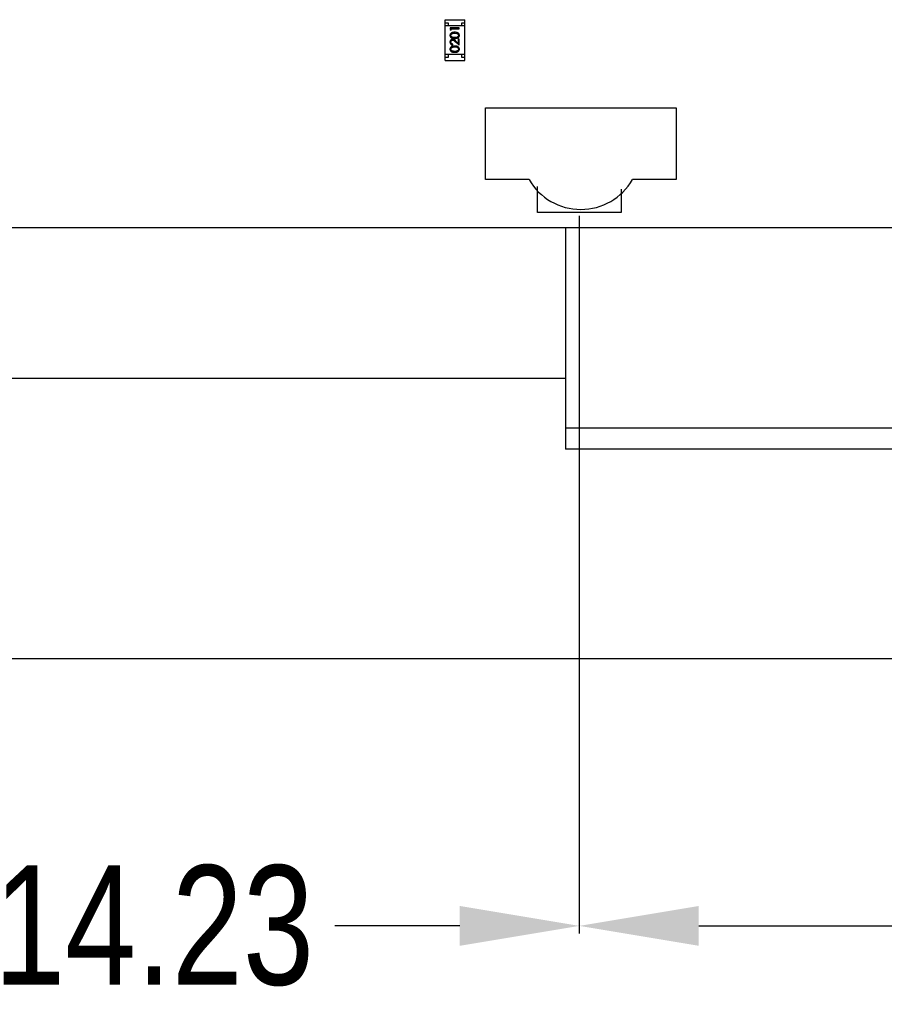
# Model space of a CAD drawing. Header units: inches. Extents: x 246 to 500, y -220 to -17.
# Tile 21 of 118: x 438 to 453, y -180 to -163. Entities that reach past the tile are written whole.
import ezdxf

# ---------------------------------------------------------------- set-up
doc = ezdxf.new("R2010")
doc.units = ezdxf.units.IN
doc.header["$LTSCALE"] = 1.21
doc.header["$MEASUREMENT"] = 0
doc.header["$PDMODE"] = 3
doc.header["$PDSIZE"] = 0.3125
doc.layers.get('0').update_dxf_attribs({"linetype": 'CONTINUOUS'})
doc.layers.get('Defpoints').update_dxf_attribs({"linetype": 'CONTINUOUS'})
doc.layers.add('DIM', color=3, linetype='CONTINUOUS')
doc.styles.get("Standard").update_dxf_attribs({"font": 'txt', "width": 0.8})
doc.dimstyles.get("Standard").update_dxf_attribs({"dimtxt": 0.15625, "dimasz": 0.1875, "dimexe": 0.125, "dimexo": 0.0625, "dimgap": 0.09, "dimtad": 0, "dimtih": 1, "dimtoh": 1, "dimzin": 4, "dimdsep": 46, "dimtxsty": 'Standard', "dimblk": '_FILLED', "dimblk1": '_FILLED', "dimblk2": '_FILLED', "dimcen": 0.09, "dimazin": 1, "dimtp": 0.01, "dimtm": 0.01, "dimtfac": 1, "dimtofl": 0, "dimtmove": 0, "dimatfit": 3, "dimldrblk": '_FILLED', "dimfxl": 1, "dimtolj": 1, "dimtzin": 4, "dimarcsym": 0})

# ---------------------------------------------------------------- blocks, each defined once
blk = doc.blocks.new('_FILLED')
at = {"color": 0, "linetype": 'ByBlock'}
blk.add_solid([(0, 0), (-1, 0.1667), (-1, -0.1667)], dxfattribs=at)
blk = doc.blocks.new('*D62')
at = {"layer": 'Defpoints', "color": 0}
for p in [(447.669, -166.607), (467.669, -166.607), (447.669, -178.55)]:
    blk.add_point(p, dxfattribs=at)
at = {"layer": 'DIM', "color": 0, "lineweight": -2}
for p, q in [((447.669, -166.669), (447.669, -178.675)), ((467.669, -166.669), (467.669, -178.675)), ((449.669, -178.55), (454.779, -178.55)), ((465.669, -178.55), (460.559, -178.55))]:
    blk.add_line(p, q, dxfattribs=at)
at = {"layer": 'DIM', "color": 0, "lineweight": -2, "xscale": 2, "yscale": 2, "zscale": 2, "rotation": 180}
blk.add_blockref('_FILLED', (447.669, -178.55), dxfattribs=at)
at = {"layer": 'DIM', "color": 0, "lineweight": -2, "xscale": 2, "yscale": 2, "zscale": 2}
blk.add_blockref('_FILLED', (467.669, -178.55), dxfattribs=at)
at = {"layer": 'DIM', "color": 0, "insert": (457.669, -178.55), "char_height": 2, "attachment_point": 5}
blk.add_mtext('\\A1;20.00', dxfattribs=at)
blk = doc.blocks.new('*D63')
at = {"layer": 'Defpoints', "color": 0}
for p in [(433.44, -163.856), (447.669, -166.859), (433.44, -178.55)]:
    blk.add_point(p, dxfattribs=at)
at = {"layer": 'DIM', "color": 0, "lineweight": -2}
for p, q in [((433.44, -163.919), (433.44, -178.675)), ((447.669, -166.922), (447.669, -178.675)), ((435.44, -178.55), (437.531, -178.55)), ((445.669, -178.55), (443.578, -178.55))]:
    blk.add_line(p, q, dxfattribs=at)
at = {"layer": 'DIM', "color": 0, "lineweight": -2, "xscale": 2, "yscale": 2, "zscale": 2, "rotation": 180}
blk.add_blockref('_FILLED', (433.44, -178.55), dxfattribs=at)
at = {"layer": 'DIM', "color": 0, "lineweight": -2, "xscale": 2, "yscale": 2, "zscale": 2}
blk.add_blockref('_FILLED', (447.669, -178.55), dxfattribs=at)
at = {"layer": 'DIM', "color": 0, "insert": (440.554, -178.55), "char_height": 2, "attachment_point": 5}
blk.add_mtext('\\A1;14.23', dxfattribs=at)

msp = doc.modelspace()

# ---------------------------------------------------------------- linework, layer by layer
at = {"color": 7, "linetype": 'Continuous'}
for p, q in [((445.425, -163.384), (445.755, -163.384)), ((445.425, -164.064), (445.425, -163.384)), ((445.425, -163.434), (445.475, -163.434)), ((445.475, -163.434), (445.475, -163.484)), ((445.705, -163.434), (445.755, -163.434)), ((445.705, -163.484), (445.705, -163.434)), ((445.755, -164.064), (445.755, -163.384)), ((445.755, -163.484), (445.425, -163.484)), ((445.66, -163.522), (445.51, -163.522)), ((445.51, -163.522), (445.51, -163.55)), ((445.51, -163.55), (445.525, -163.558)), ((445.525, -163.535), (445.66, -163.535)), ((445.525, -163.558), (445.525, -163.535)), ((445.585, -163.608), (445.623, -163.614)), ((445.66, -163.535), (445.66, -163.522)), ((445.556, -163.807), (445.556, -163.793)), ((445.598, -163.754), (445.66, -163.812)), ((445.644, -163.78), (445.604, -163.743)), ((445.66, -163.71), (445.644, -163.71)), ((445.644, -163.71), (445.644, -163.78)), ((445.66, -163.812), (445.66, -163.71)), ((445.755, -163.964), (445.425, -163.964)), ((445.475, -163.964), (445.475, -164.014)), ((445.585, -163.839), (445.623, -163.845)), ((445.705, -164.014), (445.705, -163.964)), ((445.475, -164.014), (445.425, -164.014)), ((445.425, -164.064), (445.755, -164.064)), ((445.755, -164.014), (445.705, -164.014)), ((446.099, -164.859), (449.29, -164.859)), ((446.099, -166.059), (446.099, -164.859)), ((449.29, -164.859), (449.29, -166.059)), ((446.829, -166.059), (446.099, -166.059)), ((449.29, -166.059), (448.561, -166.059)), ((446.969, -166.609), (446.969, -166.177)), ((448.369, -166.219), (448.369, -166.609)), ((448.369, -166.609), (446.969, -166.609)), ((431.44, -166.859), (453.22, -166.862)), ((447.44, -166.861), (447.44, -170.569)), ((447.44, -169.389), (434.51, -169.389)), ((467.94, -170.219), (447.44, -170.219)), ((467.94, -170.569), (447.44, -170.569)), ((482.19, -174.079), (433.19, -174.079))]:
    msp.add_line(p, q, dxfattribs=at)
msp.add_arc((447.695, -165.559), 1, 210, 330, dxfattribs=at)
for points, knots in [([(445.585, -163.595), (445.583, -163.595), (445.578, -163.595), (445.572, -163.595), (445.565, -163.596), (445.56, -163.597), (445.554, -163.598), (445.549, -163.599), (445.544, -163.6), (445.54, -163.602), (445.536, -163.604), (445.532, -163.605), (445.528, -163.608), (445.525, -163.61), (445.522, -163.612), (445.519, -163.615), (445.517, -163.618), (445.514, -163.62), (445.512, -163.623), (445.511, -163.626), (445.509, -163.63), (445.508, -163.633), (445.507, -163.636), (445.506, -163.64), (445.506, -163.643), (445.506, -163.646), (445.506, -163.647)], [0, 0, 0, 0, 0.065278, 0.127205, 0.186168, 0.241675, 0.294115, 0.343609, 0.390387, 0.434463, 0.476646, 0.517002, 0.555936, 0.593716, 0.630057, 0.665601, 0.700745, 0.734917, 0.768681, 0.802087, 0.834849, 0.867433, 0.900138, 0.932806, 0.966212, 1, 1, 1, 1]), ([(445.521, -163.646), (445.521, -163.645), (445.522, -163.641), (445.523, -163.637), (445.525, -163.632), (445.527, -163.628), (445.53, -163.625), (445.532, -163.623), (445.534, -163.621), (445.536, -163.619), (445.539, -163.618), (445.542, -163.616), (445.545, -163.615), (445.549, -163.613), (445.552, -163.612), (445.556, -163.611), (445.56, -163.61), (445.565, -163.61), (445.569, -163.609), (445.574, -163.609), (445.58, -163.609), (445.583, -163.608), (445.585, -163.608)], [0, 0, 0, 0, 0.059689, 0.119507, 0.181075, 0.246162, 0.279894, 0.314468, 0.350403, 0.387474, 0.426147, 0.466624, 0.508745, 0.553328, 0.600058, 0.649177, 0.700552, 0.754894, 0.811825, 0.871514, 0.934319, 1, 1, 1, 1]), ([(445.664, -163.647), (445.664, -163.646), (445.664, -163.643), (445.663, -163.64), (445.663, -163.636), (445.662, -163.633), (445.66, -163.63), (445.659, -163.626), (445.657, -163.623), (445.655, -163.62), (445.653, -163.617), (445.65, -163.615), (445.648, -163.612), (445.645, -163.61), (445.641, -163.607), (445.638, -163.605), (445.634, -163.603), (445.63, -163.602), (445.625, -163.6), (445.621, -163.599), (445.616, -163.598), (445.61, -163.597), (445.604, -163.596), (445.598, -163.595), (445.592, -163.595), (445.587, -163.595), (445.585, -163.595)], [0, 0, 0, 0, 0.033824, 0.067298, 0.10028, 0.133019, 0.165736, 0.198792, 0.232372, 0.266409, 0.301016, 0.336196, 0.371972, 0.408574, 0.446394, 0.485225, 0.525372, 0.567224, 0.611081, 0.65775, 0.70702, 0.759235, 0.814484, 0.873227, 0.934937, 1, 1, 1, 1]), ([(445.623, -163.614), (445.624, -163.615), (445.626, -163.615), (445.629, -163.617), (445.631, -163.618), (445.634, -163.62), (445.636, -163.621), (445.638, -163.623), (445.64, -163.625), (445.642, -163.628), (445.645, -163.632), (445.647, -163.636), (445.648, -163.641), (445.648, -163.645), (445.648, -163.646)], [0, 0, 0, 0, 0.075949, 0.148549, 0.218996, 0.286119, 0.351826, 0.416074, 0.478265, 0.540325, 0.660405, 0.774606, 0.887187, 1, 1, 1, 1]), ([(445.506, -163.647), (445.506, -163.648), (445.506, -163.65), (445.506, -163.654), (445.507, -163.657), (445.508, -163.66), (445.509, -163.664), (445.511, -163.667), (445.512, -163.67), (445.514, -163.673), (445.517, -163.676), (445.519, -163.678), (445.522, -163.681), (445.525, -163.683), (445.528, -163.685), (445.531, -163.687), (445.535, -163.689), (445.539, -163.691), (445.543, -163.692), (445.548, -163.693), (445.553, -163.695), (445.559, -163.695), (445.565, -163.696), (445.571, -163.697), (445.578, -163.697), (445.583, -163.697), (445.585, -163.697)], [0, 0, 0, 0, 0.033742, 0.066533, 0.099153, 0.13154, 0.164087, 0.196563, 0.229707, 0.263315, 0.297504, 0.331686, 0.366482, 0.4021, 0.438958, 0.476748, 0.515985, 0.556589, 0.599519, 0.645765, 0.695487, 0.748721, 0.805687, 0.866754, 0.931405, 1, 1, 1, 1]), ([(445.551, -163.712), (445.549, -163.712), (445.546, -163.712), (445.542, -163.713), (445.538, -163.714), (445.534, -163.715), (445.53, -163.717), (445.526, -163.719), (445.523, -163.722), (445.519, -163.725), (445.516, -163.728), (445.513, -163.732), (445.511, -163.735), (445.509, -163.739), (445.508, -163.744), (445.507, -163.748), (445.506, -163.753), (445.506, -163.756), (445.506, -163.758)], [0, 0, 0, 0, 0.06271, 0.123347, 0.183401, 0.242828, 0.302097, 0.36242, 0.423725, 0.487032, 0.550491, 0.612709, 0.674265, 0.73617, 0.799211, 0.863483, 0.930525, 1, 1, 1, 1]), ([(445.506, -163.758), (445.506, -163.759), (445.506, -163.763), (445.507, -163.767), (445.508, -163.772), (445.509, -163.776), (445.511, -163.781), (445.514, -163.785), (445.517, -163.789), (445.52, -163.792), (445.524, -163.795), (445.528, -163.798), (445.532, -163.801), (445.536, -163.803), (445.541, -163.804), (445.546, -163.805), (445.551, -163.806), (445.554, -163.806), (445.556, -163.807)], [0, 0, 0, 0, 0.06445, 0.126725, 0.187421, 0.247417, 0.306749, 0.366595, 0.427749, 0.490235, 0.553031, 0.614805, 0.676505, 0.738096, 0.801021, 0.864897, 0.931209, 1, 1, 1, 1]), ([(445.585, -163.683), (445.583, -163.683), (445.579, -163.683), (445.573, -163.683), (445.568, -163.683), (445.563, -163.682), (445.559, -163.682), (445.554, -163.681), (445.551, -163.68), (445.547, -163.679), (445.544, -163.678), (445.541, -163.676), (445.539, -163.675), (445.536, -163.673), (445.534, -163.671), (445.532, -163.67), (445.53, -163.667), (445.527, -163.665), (445.525, -163.661), (445.523, -163.656), (445.522, -163.651), (445.521, -163.648), (445.521, -163.646)], [0, 0, 0, 0, 0.073302, 0.142286, 0.206253, 0.266017, 0.321612, 0.372532, 0.419497, 0.462398, 0.502825, 0.541489, 0.579034, 0.615143, 0.650298, 0.684912, 0.718701, 0.752189, 0.817245, 0.879117, 0.939613, 1, 1, 1, 1]), ([(445.521, -163.758), (445.521, -163.757), (445.521, -163.755), (445.522, -163.752), (445.523, -163.749), (445.524, -163.746), (445.525, -163.743), (445.526, -163.74), (445.528, -163.738), (445.53, -163.735), (445.533, -163.733), (445.535, -163.731), (445.538, -163.729), (445.54, -163.728), (445.543, -163.727), (445.546, -163.726), (445.549, -163.726), (445.551, -163.726), (445.552, -163.726)], [0, 0, 0, 0, 0.068027, 0.133505, 0.19695, 0.26027, 0.322741, 0.384982, 0.448465, 0.513424, 0.578224, 0.640011, 0.700094, 0.760067, 0.819012, 0.877878, 0.938035, 1, 1, 1, 1]), ([(445.556, -163.793), (445.555, -163.793), (445.552, -163.793), (445.548, -163.792), (445.545, -163.791), (445.541, -163.79), (445.538, -163.788), (445.535, -163.787), (445.533, -163.785), (445.53, -163.782), (445.528, -163.78), (445.526, -163.777), (445.525, -163.774), (445.524, -163.771), (445.523, -163.768), (445.522, -163.765), (445.521, -163.762), (445.521, -163.759), (445.521, -163.758)], [0, 0, 0, 0, 0.073648, 0.143686, 0.210962, 0.275557, 0.338064, 0.399311, 0.4594, 0.51934, 0.579024, 0.637809, 0.695959, 0.754122, 0.813113, 0.873453, 0.935561, 1, 1, 1, 1]), ([(445.604, -163.743), (445.603, -163.741), (445.6, -163.738), (445.596, -163.734), (445.591, -163.731), (445.588, -163.728), (445.584, -163.725), (445.581, -163.722), (445.577, -163.72), (445.574, -163.718), (445.569, -163.716), (445.563, -163.714), (445.557, -163.713), (445.553, -163.712), (445.551, -163.712)], [0, 0, 0, 0, 0.09953, 0.192079, 0.277712, 0.357454, 0.429648, 0.495771, 0.555538, 0.608657, 0.707578, 0.804328, 0.901298, 1, 1, 1, 1]), ([(445.552, -163.726), (445.553, -163.726), (445.557, -163.726), (445.561, -163.727), (445.566, -163.729), (445.57, -163.731), (445.573, -163.733), (445.576, -163.735), (445.579, -163.737), (445.582, -163.74), (445.585, -163.743), (445.589, -163.746), (445.593, -163.75), (445.596, -163.753), (445.598, -163.754)], [0, 0, 0, 0, 0.088014, 0.174976, 0.2638, 0.355443, 0.406413, 0.465519, 0.533076, 0.609353, 0.693899, 0.787171, 0.889197, 1, 1, 1, 1]), ([(445.648, -163.646), (445.648, -163.648), (445.648, -163.651), (445.647, -163.656), (445.645, -163.661), (445.642, -163.665), (445.64, -163.667), (445.638, -163.67), (445.636, -163.671), (445.634, -163.673), (445.631, -163.675), (445.628, -163.676), (445.626, -163.678), (445.622, -163.679), (445.619, -163.68), (445.615, -163.681), (445.611, -163.682), (445.607, -163.682), (445.602, -163.683), (445.596, -163.683), (445.591, -163.683), (445.587, -163.683), (445.585, -163.683)], [0, 0, 0, 0, 0.060034, 0.120278, 0.182348, 0.247919, 0.281641, 0.315701, 0.350322, 0.385703, 0.421819, 0.459196, 0.497866, 0.538301, 0.58121, 0.628183, 0.679403, 0.734699, 0.794074, 0.858416, 0.927049, 1, 1, 1, 1]), ([(445.585, -163.697), (445.587, -163.697), (445.592, -163.697), (445.599, -163.697), (445.605, -163.696), (445.611, -163.695), (445.617, -163.694), (445.622, -163.693), (445.626, -163.692), (445.631, -163.691), (445.635, -163.689), (445.638, -163.687), (445.642, -163.685), (445.645, -163.683), (445.648, -163.68), (445.651, -163.678), (445.653, -163.675), (445.655, -163.673), (445.657, -163.67), (445.659, -163.667), (445.661, -163.664), (445.662, -163.66), (445.663, -163.657), (445.663, -163.654), (445.664, -163.65), (445.664, -163.648), (445.664, -163.647)], [0, 0, 0, 0, 0.068113, 0.132564, 0.193427, 0.250218, 0.303569, 0.353576, 0.400235, 0.443586, 0.484619, 0.524292, 0.56238, 0.599049, 0.63494, 0.669782, 0.704009, 0.737842, 0.771098, 0.803896, 0.836415, 0.868639, 0.900715, 0.933378, 0.966213, 1, 1, 1, 1]), ([(445.585, -163.826), (445.583, -163.826), (445.578, -163.826), (445.572, -163.826), (445.565, -163.827), (445.56, -163.827), (445.554, -163.828), (445.549, -163.83), (445.544, -163.831), (445.54, -163.833), (445.536, -163.834), (445.532, -163.836), (445.528, -163.838), (445.525, -163.841), (445.522, -163.843), (445.519, -163.846), (445.517, -163.848), (445.514, -163.851), (445.512, -163.854), (445.511, -163.857), (445.509, -163.86), (445.508, -163.864), (445.507, -163.867), (445.506, -163.87), (445.506, -163.874), (445.506, -163.876), (445.506, -163.878)], [0, 0, 0, 0, 0.065278, 0.127205, 0.186168, 0.241675, 0.294115, 0.343609, 0.390387, 0.434463, 0.476646, 0.517002, 0.555936, 0.593716, 0.630057, 0.665601, 0.700745, 0.734917, 0.768681, 0.802087, 0.834849, 0.867433, 0.900138, 0.932806, 0.966212, 1, 1, 1, 1]), ([(445.506, -163.878), (445.506, -163.879), (445.506, -163.881), (445.506, -163.884), (445.507, -163.888), (445.508, -163.891), (445.509, -163.894), (445.511, -163.897), (445.512, -163.901), (445.514, -163.903), (445.517, -163.906), (445.519, -163.909), (445.522, -163.911), (445.525, -163.914), (445.528, -163.916), (445.531, -163.918), (445.535, -163.92), (445.539, -163.921), (445.543, -163.923), (445.548, -163.924), (445.553, -163.925), (445.559, -163.926), (445.565, -163.927), (445.571, -163.927), (445.578, -163.928), (445.583, -163.928), (445.585, -163.928)], [0, 0, 0, 0, 0.033742, 0.066533, 0.099153, 0.13154, 0.164087, 0.196563, 0.229707, 0.263315, 0.297504, 0.331686, 0.366482, 0.4021, 0.438958, 0.476748, 0.515985, 0.556589, 0.599519, 0.645765, 0.695487, 0.748721, 0.805687, 0.866754, 0.931405, 1, 1, 1, 1]), ([(445.521, -163.877), (445.521, -163.875), (445.522, -163.872), (445.523, -163.867), (445.525, -163.863), (445.527, -163.859), (445.53, -163.856), (445.532, -163.854), (445.534, -163.852), (445.536, -163.85), (445.539, -163.849), (445.542, -163.847), (445.545, -163.846), (445.549, -163.844), (445.552, -163.843), (445.556, -163.842), (445.56, -163.841), (445.565, -163.84), (445.569, -163.84), (445.574, -163.839), (445.58, -163.839), (445.583, -163.839), (445.585, -163.839)], [0, 0, 0, 0, 0.059689, 0.119507, 0.181075, 0.246162, 0.279894, 0.314468, 0.350403, 0.387474, 0.426147, 0.466624, 0.508745, 0.553328, 0.600058, 0.649177, 0.700552, 0.754894, 0.811825, 0.871514, 0.934319, 1, 1, 1, 1]), ([(445.585, -163.914), (445.583, -163.914), (445.579, -163.914), (445.573, -163.914), (445.568, -163.914), (445.563, -163.913), (445.559, -163.912), (445.554, -163.912), (445.551, -163.911), (445.547, -163.91), (445.544, -163.908), (445.541, -163.907), (445.539, -163.906), (445.536, -163.904), (445.534, -163.902), (445.532, -163.9), (445.53, -163.898), (445.527, -163.895), (445.525, -163.892), (445.523, -163.887), (445.522, -163.882), (445.521, -163.879), (445.521, -163.877)], [0, 0, 0, 0, 0.073302, 0.142286, 0.206253, 0.266017, 0.321612, 0.372532, 0.419497, 0.462398, 0.502825, 0.541489, 0.579034, 0.615143, 0.650298, 0.684912, 0.718701, 0.752189, 0.817245, 0.879117, 0.939613, 1, 1, 1, 1]), ([(445.664, -163.878), (445.664, -163.876), (445.664, -163.874), (445.663, -163.87), (445.663, -163.867), (445.662, -163.864), (445.66, -163.86), (445.659, -163.857), (445.657, -163.854), (445.655, -163.851), (445.653, -163.848), (445.65, -163.845), (445.648, -163.843), (445.645, -163.84), (445.641, -163.838), (445.638, -163.836), (445.634, -163.834), (445.63, -163.832), (445.625, -163.831), (445.621, -163.83), (445.616, -163.828), (445.61, -163.827), (445.604, -163.827), (445.598, -163.826), (445.592, -163.826), (445.587, -163.826), (445.585, -163.826)], [0, 0, 0, 0, 0.033824, 0.067298, 0.10028, 0.133019, 0.165736, 0.198792, 0.232372, 0.266409, 0.301016, 0.336196, 0.371972, 0.408574, 0.446394, 0.485225, 0.525372, 0.567224, 0.611081, 0.65775, 0.70702, 0.759235, 0.814484, 0.873227, 0.934937, 1, 1, 1, 1]), ([(445.648, -163.877), (445.648, -163.879), (445.648, -163.882), (445.647, -163.887), (445.645, -163.892), (445.642, -163.895), (445.64, -163.898), (445.638, -163.9), (445.636, -163.902), (445.634, -163.904), (445.631, -163.906), (445.628, -163.907), (445.626, -163.908), (445.622, -163.91), (445.619, -163.911), (445.615, -163.912), (445.611, -163.912), (445.607, -163.913), (445.602, -163.914), (445.596, -163.914), (445.591, -163.914), (445.587, -163.914), (445.585, -163.914)], [0, 0, 0, 0, 0.060034, 0.120278, 0.182348, 0.247919, 0.281641, 0.315701, 0.350322, 0.385703, 0.421819, 0.459196, 0.497866, 0.538301, 0.58121, 0.628183, 0.679403, 0.734699, 0.794074, 0.858416, 0.927049, 1, 1, 1, 1]), ([(445.585, -163.928), (445.587, -163.928), (445.592, -163.928), (445.599, -163.927), (445.605, -163.927), (445.611, -163.926), (445.617, -163.925), (445.622, -163.924), (445.626, -163.923), (445.631, -163.921), (445.635, -163.92), (445.638, -163.918), (445.642, -163.916), (445.645, -163.914), (445.648, -163.911), (445.651, -163.909), (445.653, -163.906), (445.655, -163.903), (445.657, -163.9), (445.659, -163.897), (445.661, -163.894), (445.662, -163.891), (445.663, -163.888), (445.663, -163.884), (445.664, -163.881), (445.664, -163.879), (445.664, -163.878)], [0, 0, 0, 0, 0.068113, 0.132564, 0.193427, 0.250218, 0.303569, 0.353576, 0.400235, 0.443586, 0.484619, 0.524292, 0.56238, 0.599049, 0.63494, 0.669782, 0.704009, 0.737842, 0.771098, 0.803896, 0.836415, 0.868639, 0.900715, 0.933378, 0.966213, 1, 1, 1, 1]), ([(445.623, -163.845), (445.624, -163.845), (445.626, -163.846), (445.629, -163.847), (445.631, -163.849), (445.634, -163.85), (445.636, -163.852), (445.638, -163.854), (445.64, -163.856), (445.642, -163.859), (445.645, -163.863), (445.647, -163.867), (445.648, -163.872), (445.648, -163.875), (445.648, -163.877)], [0, 0, 0, 0, 0.075949, 0.148549, 0.218996, 0.286119, 0.351826, 0.416074, 0.478265, 0.540325, 0.660405, 0.774606, 0.887187, 1, 1, 1, 1])]:
    msp.add_open_spline(points, degree=3, knots=knots, dxfattribs=at)

# ---------------------------------------------------------------- dimensions: what is measured, and where the dimension line sits
at = {"layer": 'DIM'}
for base, p1, p2, picture, middle in [((433.44, -178.55), (447.669, -166.859), (433.44, -163.856), '*D63', (440.554, -178.55)), ((447.669, -178.55), (467.669, -166.607), (447.669, -166.607), '*D62', (457.669, -178.55))]:
    dim = msp.add_linear_dim(base=base, p1=p1, p2=p2, dimstyle='Standard', override={"dimtxt": 2, "dimasz": 2, "dimtih": 0, "dimtoh": 0, "dimzin": 0, "dimcen": 0.198, "dimadec": 0, "dimazin": 0, "dimtp": 0, "dimtm": 0, "dimtdec": 4, "dimtzin": 0}, dxfattribs=at)
    dim.commit()
    dim.dimension.update_dxf_attribs({"geometry": picture, "text_midpoint": middle})

doc.saveas('drawing.dxf')
